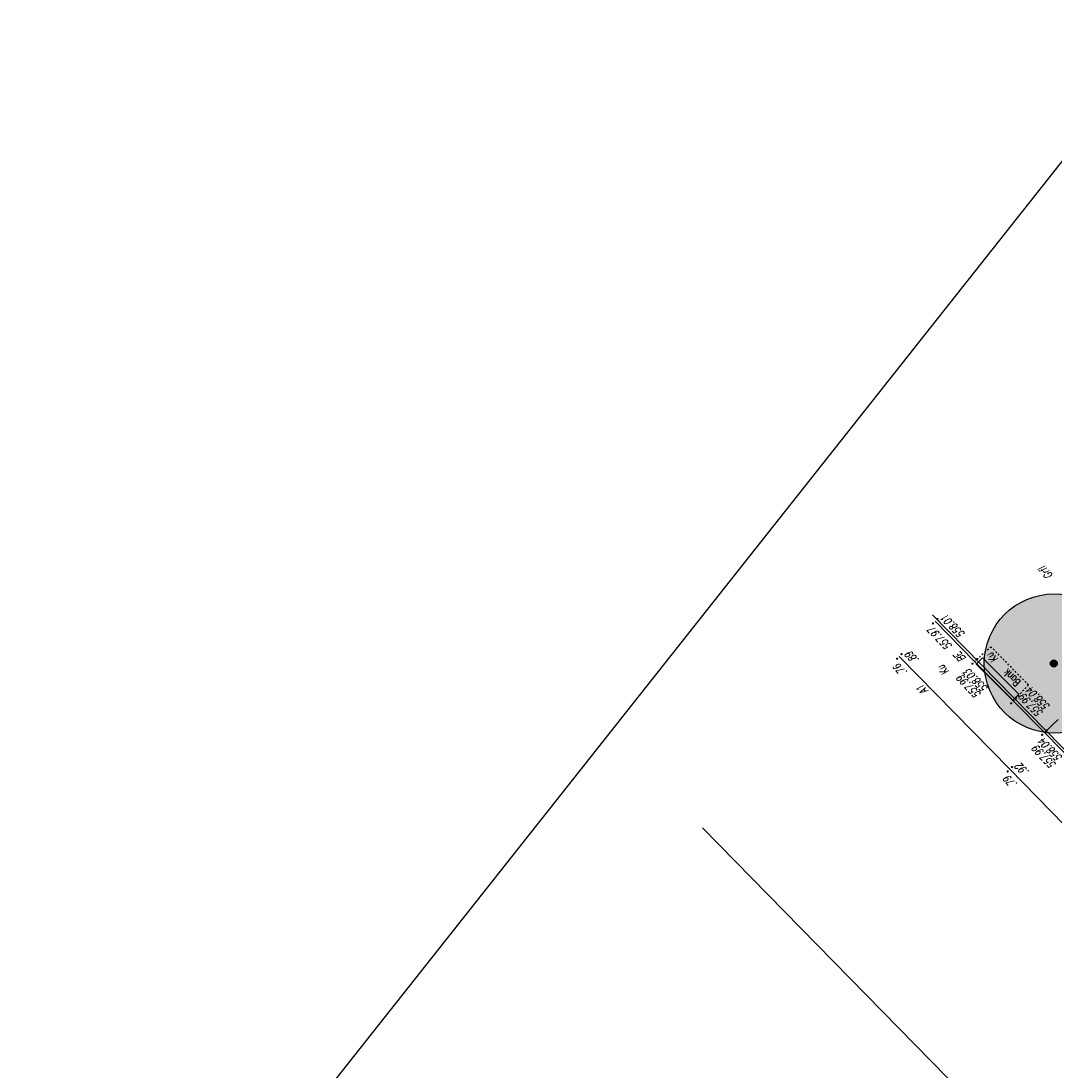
# Model space of a CAD drawing. Header units: metres. Extents: x 2 to 485, y 6 to 594.
# Tile 4 of 176: x 2 to 62, y 129 to 190. Entities that reach past the tile are written whole.
import ezdxf
from ezdxf.enums import TextEntityAlignment as Align

# ---------------------------------------------------------------- set-up
doc = ezdxf.new("R2010")
doc.units = ezdxf.units.M
doc.header["$LTSCALE"] = 0.0125
doc.linetypes.add('260241_A_bea$0$PUNKTIERT', pattern=[0.2, 0, -0.2])
for name, color, linetype in [('260241_A_bea$0$B07_FLSTGR', 9, 'Continuous'), ('260241_A_bea$0$B21_BORDSTEIN', 5, 'Continuous'), ('260241_A_bea$0$B23_EINFASS', 5, 'Continuous'), ('260241_A_bea$0$B25_EINFASS_GEPKT', 7, '260241_A_bea$0$PUNKTIERT'), ('260241_A_bea$0$B28_VEINFASS_TXT', 5, 'Continuous'), ('260241_A_bea$0$B30_BEWSYM', 3, 'Continuous'), ('260241_A_bea$0$B34_ZUBEHOER_1', 6, 'Continuous'), ('260241_A_bea$0$B53_HAUPTHOEHEN', 4, 'Continuous'), ('260241_A_bea$0$B54_HOEHEN', 253, 'Continuous')]:
    doc.layers.add(name, color=color, linetype=linetype)
doc.layers.add('260241_A_bea$0$B62_PLOTBOX', color=9, linetype='Continuous', plot=False)
doc.layers.add('260241_A_bea$0$f_fill_baum', color=86, linetype='Continuous', lineweight=18)
doc.styles.add('260241_A_bea$0$ROMANS', font='ROMANS')

# ---------------------------------------------------------------- blocks, each defined once
blk = doc.blocks.new('260241_A_bea$0$PAPIERK_RUND')
blk.add_circle((0, 0), 0.5)
blk = doc.blocks.new('260241_A_bea$0$HOEHENPKT_DOPP')
at = {"const_width": 0.15}
for points in [[(-0.07, 0.4, 1), (0.07, 0.4, 1)], [(-0.07, -0.4, 1), (0.07, -0.4, 1)]]:
    blk.add_lwpolyline(points, format="xyb", close=True, dxfattribs=at)
blk = doc.blocks.new('260241_A_bea$0$BAUMSTAMM')
at = {"const_width": 0.5}
blk.add_lwpolyline([(-0.25, 0, 1), (0.25, 0, 1)], format="xyb", close=True, dxfattribs=at)
blk.add_circle((0, 0), 0.5)

msp = doc.modelspace()

# ---------------------------------------------------------------- hatches: boundary and pattern name
at = {"layer": '260241_A_bea$0$f_fill_baum'}
h = msp.add_hatch(color=256, dxfattribs=at)
h.dxf.hatch_style = 1
edge = h.paths.add_edge_path()
edge.add_ellipse((61.646, 152.561), major_axis=(-2.828, 2.828), ratio=1, start_angle=0, end_angle=360)

# ---------------------------------------------------------------- linework, layer by layer
at = {"layer": '260241_A_bea$0$B07_FLSTGR', "color": 30, "linetype": 'Continuous'}
for p, q in [((54.662, 155.36), (139.942, 68.37)), ((59.322, 124.87), (41.442, 143.11))]:
    msp.add_line(p, q, dxfattribs=at)
at = {"layer": '260241_A_bea$0$B21_BORDSTEIN', "color": 252, "linetype": 'Continuous'}
for p, q in [((52.755, 152.966), (59.116, 146.479)), ((59.116, 146.479), (64.629, 140.83))]:
    msp.add_line(p, q, dxfattribs=at)
at = {"layer": '260241_A_bea$0$B23_EINFASS', "color": 252, "linetype": 'Continuous'}
for p, q in [((57.091, 152.679), (54.825, 154.994)), ((59.324, 150.399), (57.091, 152.679)), ((61.101, 148.586), (59.324, 150.399)), ((61.891, 149.339), (61.101, 148.586)), ((64.089, 145.551), (61.101, 148.586))]:
    msp.add_line(p, q, dxfattribs=at)
at = {"layer": '260241_A_bea$0$B25_EINFASS_GEPKT', "color": 7, "linetype": '260241_A_bea$0$PUNKTIERT', "ltscale": 0.5}
for p, q in [((58.031, 153.52), (57.091, 152.679)), ((60.189, 151.329), (58.031, 153.52)), ((60.189, 151.329), (59.324, 150.399))]:
    msp.add_line(p, q, dxfattribs=at)
at = {"layer": '260241_A_bea$0$B34_ZUBEHOER_1', "color": 252, "linetype": 'Continuous'}
for p, q in [((57.183, 152.522), (57.534, 152.878)), ((59.642, 150.802), (57.534, 152.878)), ((59.291, 150.446), (57.183, 152.522)), ((59.642, 150.802), (59.291, 150.446))]:
    msp.add_line(p, q, dxfattribs=at)
at = {"layer": '260241_A_bea$0$B62_PLOTBOX', "linetype": 'Continuous'}
msp.add_line((200.84, 356.709), (2.23, 105.803), dxfattribs=at)

# ---------------------------------------------------------------- block references
at = {"layer": '260241_A_bea$0$B30_BEWSYM'}
for name, xscale, yscale in [('260241_A_bea$0$PAPIERK_RUND', 8, 8), ('260241_A_bea$0$BAUMSTAMM', 0.4000000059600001, 0.4000000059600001)]:
    msp.add_blockref(name, (61.646, 152.561), dxfattribs=dict(at, xscale=xscale, yscale=yscale))
at = {"layer": '260241_A_bea$0$B54_HOEHEN', "color": 252, "xscale": 0.4499999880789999, "yscale": 0.4499999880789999, "rotation": 315.189287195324}
for p in [(54.825, 154.994), (52.755, 152.966), (57.091, 152.679), (59.324, 150.399), (61.101, 148.586), (59.116, 146.479)]:
    msp.add_blockref('260241_A_bea$0$HOEHENPKT_DOPP', p, dxfattribs=at)

# ---------------------------------------------------------------- texts
at = {"layer": '260241_A_bea$0$B28_VEINFASS_TXT', "color": 252, "style": '260241_A_bea$0$ROMANS', "oblique": 15.00004, "width": 0.75}
for s, rotation, p in [('Grfl', 131.02103, (61.361, 157.929)), ('BE', 133.0946, (56.422, 153.077)), ('Ku', 135.45786, (58.265, 153.039)), ('Ku', 133.0946, (55.455, 152.325)), ('A1', 133.0946, (54.246, 151.195))]:
    msp.add_text(s, height=0.45, rotation=rotation, dxfattribs=at).set_placement(p, align=Align.CENTER)
at = {"layer": '260241_A_bea$0$B34_ZUBEHOER_1', "color": 252, "style": '260241_A_bea$0$ROMANS', "width": 0.75}
msp.add_text('Bank', height=0.45, rotation=135.36424, dxfattribs=at).set_placement((59.774, 151.519))
at = {"layer": '260241_A_bea$0$B53_HAUPTHOEHEN', "color": 252, "style": '260241_A_bea$0$ROMANS', "oblique": 15.00004, "width": 0.75}
for s, p in [('558.01', (55.293, 155.26)), ('557.97', (54.549, 154.561)), ('558.03', (56.615, 152.139)), ('557.99', (56.211, 151.791)), ('558.04', (60.181, 151.098)), ('557.99', (59.788, 150.714)), ('558.04', (60.892, 148.154)), ('557.99', (60.537, 147.743))]:
    msp.add_text(s, height=0.45, rotation=134.37, dxfattribs=at).set_placement(p, align=Align.MIDDLE_RIGHT)
at = {"layer": '260241_A_bea$0$B54_HOEHEN', "color": 252, "style": '260241_A_bea$0$ROMANS', "oblique": 15.00004, "width": 0.75}
for s, p in [('.89', (53.239, 153.157)), ('.76', (52.57, 152.447)), ('.92', (59.564, 146.723)), ('.79', (58.896, 146.004))]:
    msp.add_text(s, height=0.45, rotation=134.37, dxfattribs=at).set_placement(p, align=Align.MIDDLE_RIGHT)

doc.saveas('drawing.dxf')
